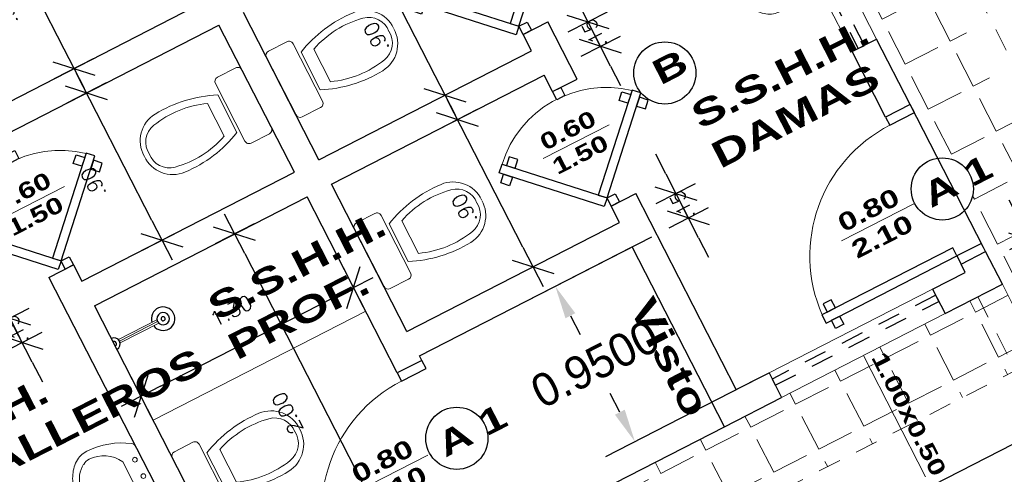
# Model space of a CAD drawing. Header units: millimetres. Extents: x 2041 to 2304, y 426 to 519.
# Tile 12 of 24: x 2097.44 to 2102.8, y 496.05 to 498.53. Entities that reach past the tile are written whole.
import ezdxf

# ---------------------------------------------------------------- set-up
doc = ezdxf.new("R2010")
doc.units = ezdxf.units.MM
doc.linetypes.add('ACAD_ISO04W100', pattern=[30, 24, -3, 0, -3])
doc.linetypes.add('HIDDEN2', pattern=[0.1875, 0.125, -0.0625])
for name, color, linetype in [('aberturas', 2, 'Continuous'), ('Cotas', 3, 'Continuous'), ('FOLHA', 2, 'Continuous'), ('UNO', 7, 'Continuous')]:
    doc.layers.add(name, color=color, linetype=linetype)
for name, color, linetype, lineweight in [('FOLHA2', 1, 'Continuous', 0), ('P1-HACHURA', 1, 'Continuous', 5), ('SANITARIOS', 2, 'Continuous', 5)]:
    doc.layers.add(name, color=color, linetype=linetype, lineweight=lineweight)
doc.styles.add('REGUA60', font='cityb___.ttf', dxfattribs={"width": 1.4})
doc.styles.add('SIMPLEX_8', font='simplex.shx')
doc.dimstyles.new('Copy of 08', dxfattribs={"dimtxt": 0.08, "dimasz": 0.12, "dimexe": 0, "dimexo": 0, "dimgap": 0.15, "dimtad": 1, "dimzin": 4, "dimdsep": 46, "dimtxsty": 'SIMPLEX_8', "dimblk1": 'D', "dimblk2": 'D', "dimsah": 1, "dimcen": 0.09, "dimse1": 1, "dimse2": 1, "dimclre": 256, "dimclrt": 2, "dimadec": 0, "dimazin": 0, "dimtfac": 1, "dimtmove": 2, "dimatfit": 3, "dimldrblk": 'D', "dimfxl": 1, "dimtolj": 1, "dimtzin": 0, "dimarcsym": 0})
doc.dimstyles.get("Standard").update_dxf_attribs({"dimtxt": 0.18, "dimasz": 0.18, "dimexe": 0.18, "dimexo": 0.0625, "dimgap": 0.09, "dimtad": 0, "dimtih": 1, "dimtoh": 1, "dimdec": 4, "dimzin": 0, "dimdsep": 46, "dimtxsty": 'Standard', "dimcen": 0.09, "dimadec": 0, "dimazin": 0, "dimtfac": 1, "dimtdec": 4, "dimtofl": 0, "dimtmove": 0, "dimatfit": 3, "dimfxl": 1, "dimtolj": 1, "dimtzin": 0, "dimarcsym": 0})

# ---------------------------------------------------------------- blocks, each defined once
blk = doc.blocks.new('A$C6B9A7926')
at = {"layer": 'aberturas'}
for points in [[(0.05, 0.8673), (0, 0.8673), (0, 0.9173), (0.05, 0.9173)], [(0.05, 0.15), (0.1, 0.15), (0.1, 0.95), (0.05, 0.95)], [(0.1, 0.8673), (0.15, 0.8673), (0.15, 0.9173), (0.1, 0.9173)], [(0, 0), (0.05, 0), (0.05, 0.15), (0, 0.15)], [(0.85, 0), (0.9, 0), (0.9, 0.15), (0.85, 0.15)]]:
    blk.add_lwpolyline(points, close=True, dxfattribs=at)
at = {"layer": 'aberturas', "lineweight": 5}
blk.add_arc((0.05, 0.15), 0.8, 360, 86.4167, dxfattribs=at)
blk = doc.blocks.new('A$C24DE0BB0')
at = {"layer": 'aberturas', "lineweight": 5}
blk.add_line((0, 0.2379), (0.6493, 0.2379), dxfattribs=at)
at = {"layer": 'aberturas', "lineweight": 5, "insert": (0.0455, 0.4316), "char_height": 0.14244, "width": 0.590889, "attachment_point": 1, "style": 'REGUA60'}
blk.add_mtext('0.80\\P2.10', dxfattribs=at)
blk = doc.blocks.new('A$C6B4124A4')
at = {"layer": 'aberturas'}
for points in [[(0.2788, 0.8485), (0.3141, 0.8839), (0.2788, 0.9192), (0.2434, 0.8839)], [(0.6146, 0.4419), (0.65, 0.4773), (0.2257, 0.9016), (0.1904, 0.8662)], [(0.2434, 0.8132), (0.2081, 0.7778), (0.1727, 0.8132), (0.2081, 0.8485)], [(0.05, 0.5273), (0.05, 0.4773), (0, 0.4773), (0, 0.5273)], [(0.7, 0.5273), (0.7, 0.4773), (0.65, 0.4773), (0.65, 0.5273)], [(0.65, 0.4773), (0.6854, 0.4419), (0.2611, 0.0177), (0.2257, 0.053)], [(0.2788, 0.1061), (0.2434, 0.1414), (0.2081, 0.1061), (0.2434, 0.0707)], [(0.3141, 0.0707), (0.3495, 0.0354), (0.3141, 0), (0.2788, 0.0354)]]:
    blk.add_lwpolyline(points, close=True, dxfattribs=at)
at = {"layer": 'aberturas', "lineweight": 5}
blk.add_arc((0.6427, 0.4773), 0.5949, 139.3252, 225.4946, dxfattribs=at)
blk = doc.blocks.new('A$C046927C5')
at = {"layer": 'aberturas', "lineweight": 5}
blk.add_line((0.2403, 0), (0.2403, 0.6493), dxfattribs=at)
at = {"layer": 'aberturas', "lineweight": 5, "insert": (0.0466, 0.0455), "char_height": 0.14244, "width": 0.590889, "attachment_point": 1, "rotation": 90, "style": 'REGUA60'}
blk.add_mtext('0.60\\P1.50', dxfattribs=at)
blk = doc.blocks.new('A$C1C462CF9')
at = {"layer": 'aberturas', "lineweight": 5}
blk.add_line((0, 0.1481), (0.743, 0.1481), dxfattribs=at)
at = {"layer": 'aberturas', "lineweight": 5, "insert": (0.0283, 0.2684), "char_height": 0.08848, "width": 0.716237, "attachment_point": 1, "style": 'REGUA60'}
blk.add_mtext('1.00x0.50\\P   ', dxfattribs=at)
blk = doc.blocks.new('D')
for p, q in [((0, -1), (0, 1)), ((-1, 0), (1, 0))]:
    blk.add_line(p, q)
at = {"color": 4}
blk.add_line((-0.707, -0.707), (0.707, 0.707), dxfattribs=at)
blk = doc.blocks.new('*D54')
at = {"layer": 'Defpoints', "color": 0, "transparency": 16777216}
for p in [(2338.8179, 428.9787), (2338.8179, 428.9787), (2338.8179, 428.0787)]:
    blk.add_point(p, dxfattribs=at)
at = {"layer": 'FOLHA', "color": 0, "lineweight": -2, "transparency": 16777216}
blk.add_line((2338.8179, 428.1987), (2338.8179, 428.8587), dxfattribs=at)
at = {"layer": 'FOLHA', "color": 0, "lineweight": -2, "transparency": 16777216, "xscale": 0.12, "yscale": 0.12, "zscale": 0.12}
for p, rotation in [((2338.8179, 428.9787), 90), ((2338.8179, 428.0787), 270)]:
    blk.add_blockref('D', p, dxfattribs=dict(at, rotation=rotation))
at = {"layer": 'FOLHA', "color": 2, "transparency": 16777216, "insert": (2338.6279, 428.5287), "char_height": 0.08, "attachment_point": 5, "rotation": 90, "style": 'SIMPLEX_8'}
blk.add_mtext('\\A1;.90', dxfattribs=at)
blk = doc.blocks.new('*D55')
at = {"layer": 'Defpoints', "color": 0, "transparency": 16777216}
for p in [(2338.8179, 430.0287), (2338.8179, 429.1287), (2338.8179, 429.1287)]:
    blk.add_point(p, dxfattribs=at)
at = {"layer": 'FOLHA', "color": 0, "lineweight": -2, "transparency": 16777216}
blk.add_line((2338.8179, 429.9087), (2338.8179, 429.2487), dxfattribs=at)
at = {"layer": 'FOLHA', "color": 0, "lineweight": -2, "transparency": 16777216, "xscale": 0.12, "yscale": 0.12, "zscale": 0.12}
for p, rotation in [((2338.8179, 430.0287), 90), ((2338.8179, 429.1287), 270)]:
    blk.add_blockref('D', p, dxfattribs=dict(at, rotation=rotation))
at = {"layer": 'FOLHA', "color": 2, "transparency": 16777216, "insert": (2338.6279, 429.5787), "char_height": 0.08, "attachment_point": 5, "rotation": 90, "style": 'SIMPLEX_8'}
blk.add_mtext('\\A1;.90', dxfattribs=at)
blk = doc.blocks.new('*D57')
at = {"layer": 'Defpoints', "color": 0, "transparency": 16777216}
for p in [(2337.0874, 431.0787), (2337.0874, 430.1787), (2337.0874, 430.1787)]:
    blk.add_point(p, dxfattribs=at)
at = {"layer": 'FOLHA', "color": 0, "lineweight": -2, "transparency": 16777216}
blk.add_line((2337.0874, 430.9587), (2337.0874, 430.2987), dxfattribs=at)
at = {"layer": 'FOLHA', "color": 0, "lineweight": -2, "transparency": 16777216, "xscale": 0.12, "yscale": 0.12, "zscale": 0.12}
for p, rotation in [((2337.0874, 431.0787), 90), ((2337.0874, 430.1787), 270)]:
    blk.add_blockref('D', p, dxfattribs=dict(at, rotation=rotation))
at = {"layer": 'FOLHA', "color": 2, "transparency": 16777216, "insert": (2336.8974, 430.6287), "char_height": 0.08, "attachment_point": 5, "rotation": 90, "style": 'SIMPLEX_8'}
blk.add_mtext('\\A1;.90', dxfattribs=at)
blk = doc.blocks.new('*D58')
at = {"layer": 'Defpoints', "color": 0, "transparency": 16777216}
for p in [(2337.0874, 430.0287), (2337.0874, 430.0287), (2337.0874, 429.1287)]:
    blk.add_point(p, dxfattribs=at)
at = {"layer": 'FOLHA', "color": 0, "lineweight": -2, "transparency": 16777216}
blk.add_line((2337.0874, 429.2487), (2337.0874, 429.9087), dxfattribs=at)
at = {"layer": 'FOLHA', "color": 0, "lineweight": -2, "transparency": 16777216, "xscale": 0.12, "yscale": 0.12, "zscale": 0.12}
for p, rotation in [((2337.0874, 430.0287), 90), ((2337.0874, 429.1287), 270)]:
    blk.add_blockref('D', p, dxfattribs=dict(at, rotation=rotation))
at = {"layer": 'FOLHA', "color": 2, "transparency": 16777216, "insert": (2336.8974, 429.5787), "char_height": 0.08, "attachment_point": 5, "rotation": 90, "style": 'SIMPLEX_8'}
blk.add_mtext('\\A1;.90', dxfattribs=at)
blk = doc.blocks.new('*D59')
at = {"layer": 'Cotas', "color": 0, "lineweight": -2, "transparency": 16777216}
for p, q in [((2339.4649, 427.9287), (2338.6974, 427.9287)), ((2338.8774, 427.7487), (2338.8774, 427.6337)), ((2338.8774, 427.1587), (2338.8774, 427.2737)), ((2339.6149, 426.9787), (2338.6974, 426.9787))]:
    blk.add_line(p, q, dxfattribs=at)
at = {"layer": 'Cotas', "color": 0, "transparency": 16777216}
for points in [[(2338.8474, 427.7487), (2338.9074, 427.7487), (2338.8774, 427.9287)], [(2338.8474, 427.1587), (2338.9074, 427.1587), (2338.8774, 426.9787)]]:
    blk.add_solid(points, dxfattribs=at)
at = {"layer": 'Defpoints', "color": 0, "transparency": 16777216}
for p in [(2338.8774, 427.9287), (2339.5274, 427.9287), (2339.6774, 426.9787)]:
    blk.add_point(p, dxfattribs=at)
at = {"layer": 'Cotas', "color": 0, "transparency": 16777216, "insert": (2338.8774, 427.4537), "char_height": 0.18, "attachment_point": 5}
blk.add_mtext('\\A1;0.9500', dxfattribs=at)
blk = doc.blocks.new('*D65')
at = {"layer": 'Defpoints', "color": 0, "transparency": 16777216}
for p in [(2341.0474, 426.9787), (2341.2893, 426.9787), (2341.0474, 426.8287)]:
    blk.add_point(p, dxfattribs=at)
at = {"layer": 'FOLHA', "color": 0, "lineweight": -2, "transparency": 16777216}
for p, q in [((2341.2893, 427.0987), (2341.2893, 427.2187)), ((2341.2893, 426.8287), (2341.2893, 426.9787)), ((2341.2893, 426.7087), (2341.2893, 426.5887))]:
    blk.add_line(p, q, dxfattribs=at)
at = {"layer": 'FOLHA', "color": 0, "lineweight": -2, "transparency": 16777216, "xscale": 0.12, "yscale": 0.12, "zscale": 0.12}
for p, rotation in [((2341.2893, 426.9787), 270), ((2341.2893, 426.8287), 90)]:
    blk.add_blockref('D', p, dxfattribs=dict(at, rotation=rotation))
at = {"layer": 'FOLHA', "color": 2, "transparency": 16777216, "insert": (2341.2893, 426.9037), "char_height": 0.08, "attachment_point": 5, "rotation": 90, "style": 'SIMPLEX_8'}
blk.add_mtext('\\A1;.15', dxfattribs=at)
blk = doc.blocks.new('*D66')
at = {"layer": 'Defpoints', "color": 0, "transparency": 16777216}
for p in [(2339.4974, 428.0787), (2339.4974, 427.9287), (2339.6919, 427.9287)]:
    blk.add_point(p, dxfattribs=at)
at = {"layer": 'FOLHA', "color": 0, "lineweight": -2, "transparency": 16777216}
for p, q in [((2339.6919, 428.1987), (2339.6919, 428.3187)), ((2339.6919, 428.0787), (2339.6919, 427.9287)), ((2339.6919, 427.8087), (2339.6919, 427.6887))]:
    blk.add_line(p, q, dxfattribs=at)
at = {"layer": 'FOLHA', "color": 0, "lineweight": -2, "transparency": 16777216, "xscale": 0.12, "yscale": 0.12, "zscale": 0.12}
for p, rotation in [((2339.6919, 428.0787), 270), ((2339.6919, 427.9287), 90)]:
    blk.add_blockref('D', p, dxfattribs=dict(at, rotation=rotation))
at = {"layer": 'FOLHA', "color": 2, "transparency": 16777216, "insert": (2339.6919, 428.0037), "char_height": 0.08, "attachment_point": 5, "rotation": 90, "style": 'SIMPLEX_8'}
blk.add_mtext('\\A1;.15', dxfattribs=at)
blk = doc.blocks.new('*D67')
at = {"layer": 'Defpoints', "color": 0, "transparency": 16777216}
for p in [(2339.4974, 429.1287), (2339.4974, 428.9787), (2339.6919, 428.9787)]:
    blk.add_point(p, dxfattribs=at)
at = {"layer": 'FOLHA', "color": 0, "lineweight": -2, "transparency": 16777216}
for p, q in [((2339.6919, 429.2487), (2339.6919, 429.3687)), ((2339.6919, 429.1287), (2339.6919, 428.9787)), ((2339.6919, 428.8587), (2339.6919, 428.7387))]:
    blk.add_line(p, q, dxfattribs=at)
at = {"layer": 'FOLHA', "color": 0, "lineweight": -2, "transparency": 16777216, "xscale": 0.12, "yscale": 0.12, "zscale": 0.12}
for p, rotation in [((2339.6919, 429.1287), 270), ((2339.6919, 428.9787), 90)]:
    blk.add_blockref('D', p, dxfattribs=dict(at, rotation=rotation))
at = {"layer": 'FOLHA', "color": 2, "transparency": 16777216, "insert": (2339.6919, 429.0537), "char_height": 0.08, "attachment_point": 5, "rotation": 90, "style": 'SIMPLEX_8'}
blk.add_mtext('\\A1;.15', dxfattribs=at)
blk = doc.blocks.new('*D70')
at = {"layer": 'Defpoints', "color": 0, "transparency": 16777216}
for p in [(2335.9615, 429.1287), (2335.9615, 428.9787), (2336.156, 428.9787)]:
    blk.add_point(p, dxfattribs=at)
at = {"layer": 'FOLHA', "color": 0, "lineweight": -2, "transparency": 16777216}
for p, q in [((2336.156, 429.2487), (2336.156, 429.3687)), ((2336.156, 429.1287), (2336.156, 428.9787)), ((2336.156, 428.8587), (2336.156, 428.7387))]:
    blk.add_line(p, q, dxfattribs=at)
at = {"layer": 'FOLHA', "color": 0, "lineweight": -2, "transparency": 16777216, "xscale": 0.12, "yscale": 0.12, "zscale": 0.12}
for p, rotation in [((2336.156, 429.1287), 270), ((2336.156, 428.9787), 90)]:
    blk.add_blockref('D', p, dxfattribs=dict(at, rotation=rotation))
at = {"layer": 'FOLHA', "color": 2, "transparency": 16777216, "insert": (2336.156, 429.0537), "char_height": 0.08, "attachment_point": 5, "rotation": 90, "style": 'SIMPLEX_8'}
blk.add_mtext('\\A1;.15', dxfattribs=at)
blk = doc.blocks.new('DUCHA')
at = {"layer": 'SANITARIOS'}
for p, q in [((0.2676, 0.01), (0.0319, 0.01)), ((0.2661, 0), (0.0334, 0)), ((0.2676, -0.01), (0.0319, -0.01))]:
    blk.add_line(p, q, dxfattribs=at)
at = {"layer": 'UNO', "color": 2}
blk.add_line((0, -0.0395), (0, 0.0395), dxfattribs=at)
for centre, radius, start, end in [((0.3, 0), 0.0639, 0, 170.9938), ((-0.0005, 0), 0.0139, 270.8596, 89.1404), ((-0.0005, 0), 0.0339, 270.8596, 89.1404), ((0.3, 0), 0.0639, 189.0062, 0), ((0.3, 0), 0.0339, 0, 358.8099), ((0.3, 0), 0.0112, 0, 356.413)]:
    blk.add_arc(centre, radius, start, end, dxfattribs=at)
blk = doc.blocks.new('INODPL')
for p, q in [((-0.1012, 0.25), (0.0988, 0.25)), ((-0.1762, 0.1626), (0.1762, 0.1626)), ((-0.1147, 0.1797), (0.1147, 0.1797)), ((-0.2012, 0.025), (-0.2012, 0.1376)), ((0.2012, 0.1376), (0.2012, 0.025)), ((-0.1762, 0), (0.1762, 0))]:
    blk.add_line(p, q)
for centre, radius, start, end in [((-0.0064, 0.5162), 0.1716, 88.2558, 175.4745), ((-0.0137, 0.5408), 0.1175, 83.4652, 168.408), ((0.0113, 0.5408), 0.1175, 11.592, 96.5348), ((0.0064, 0.5162), 0.1716, 4.5255, 91.7442), ((0.4117, 0.4535), 0.5518, 168.408, 201.6392), ((-0.4141, 0.4535), 0.5518, 338.3608, 11.592), ((0.5217, 0.4744), 0.7013, 175.4745, 204.8463), ((-0.5217, 0.4744), 0.7013, 335.1537, 4.5255), ((-0.1762, 0.1376), 0.025, 90, 180), ((0.1762, 0.1376), 0.025, 360, 90), ((-0.1762, 0.025), 0.025, 180, 270), ((0.1762, 0.025), 0.025, 270, 0)]:
    blk.add_arc(centre, radius, start, end)
blk = doc.blocks.new('HINO-B~1')
at = {"layer": 'SANITARIOS', "rotation": 90}
blk.add_blockref('INODPL', (0, 0), dxfattribs=at)
blk = doc.blocks.new('LAVATORIO')
for points in [[(-150.6856, 114.8001, 0.200231), (-150.6733, 114.8189), (-150.6733, 115.1528, 0.19279), (-150.6849, 115.1712, 0.154902), (-150.9207, 115.2457, 0.17524), (-150.9971, 115.2225, 0.106133), (-151.0529, 115.1586, 0.070271), (-151.0825, 115.0816, 0.056527), (-151.0933, 114.9859, 0.056527), (-151.0825, 114.8902, 0.070271), (-151.0529, 114.8131, 0.106133), (-150.9971, 114.7492, 0.17524), (-150.9207, 114.726, 0.154378), (-150.6856, 114.8001, 0.154902)], [(-150.7733, 115.1059, 0.280936), (-150.9305, 115.2016, 0.180168), (-150.9693, 115.19, 0.055612), (-150.9822, 115.1825, 0.106133), (-151.0242, 115.1344, 0.070271), (-151.0488, 115.0704, 0.056527), (-151.0583, 114.9859, 0.056527), (-151.0488, 114.9014, 0.070271), (-151.0242, 114.8374, 0.106133), (-150.9822, 114.7893, 0.055612), (-150.9693, 114.7817, 0.180168), (-150.9305, 114.7702, 0.280936), (-150.7733, 114.8659), (-150.7733, 115.1059)]]:
    blk.add_lwpolyline(points, format="xyb")
for centre, radius in [((-150.7093, 115.0859), 0.0128), ((-150.8433, 114.9859), 0.0262), ((-150.8433, 114.9859), 0.0162), ((-150.7093, 114.9859), 0.0128), ((-150.7093, 114.8859), 0.0128)]:
    blk.add_circle(centre, radius)
blk = doc.blocks.new('LAVAT')
at = {"xscale": -1, "rotation": 269.9999999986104}
blk.add_blockref('LAVATORIO', (15211.164, 9300.1314), dxfattribs=at)
blk = doc.blocks.new('*D88')
at = {"layer": 'Defpoints', "color": 0, "transparency": 16777216}
for p in [(2341.0474, 431.2287), (2341.0474, 426.8287), (2341.9988, 426.8287)]:
    blk.add_point(p, dxfattribs=at)
at = {"layer": 'FOLHA', "color": 0, "lineweight": -2, "transparency": 16777216}
blk.add_line((2341.9988, 431.1087), (2341.9988, 426.9487), dxfattribs=at)
at = {"layer": 'FOLHA', "color": 0, "lineweight": -2, "transparency": 16777216, "xscale": 0.12, "yscale": 0.12, "zscale": 0.12}
for p, rotation in [((2341.9988, 431.2287), 90), ((2341.9988, 426.8287), 270)]:
    blk.add_blockref('D', p, dxfattribs=dict(at, rotation=rotation))
at = {"layer": 'FOLHA', "color": 2, "transparency": 16777216, "insert": (2341.8088, 429.0287), "char_height": 0.08, "attachment_point": 5, "rotation": 90, "style": 'SIMPLEX_8'}
blk.add_mtext('\\A1;4.40', dxfattribs=at)
blk = doc.blocks.new('*D89')
at = {"layer": 'Defpoints', "color": 0, "transparency": 16777216}
for p in [(2336.5974, 428.9787), (2337.8974, 428.9787), (2337.8974, 428.4241)]:
    blk.add_point(p, dxfattribs=at)
at = {"layer": 'FOLHA', "color": 0, "lineweight": -2, "transparency": 16777216}
blk.add_line((2336.7174, 428.4241), (2337.7774, 428.4241), dxfattribs=at)
at = {"layer": 'FOLHA', "color": 0, "lineweight": -2, "transparency": 16777216, "xscale": 0.12, "yscale": 0.12, "zscale": 0.12, "rotation": 180}
blk.add_blockref('D', (2336.5974, 428.4241), dxfattribs=at)
at = {"layer": 'FOLHA', "color": 0, "lineweight": -2, "transparency": 16777216, "xscale": 0.12, "yscale": 0.12, "zscale": 0.12}
blk.add_blockref('D', (2337.8974, 428.4241), dxfattribs=at)
at = {"layer": 'FOLHA', "color": 2, "transparency": 16777216, "insert": (2337.2474, 428.6141), "char_height": 0.08, "attachment_point": 5, "style": 'SIMPLEX_8'}
blk.add_mtext('\\A1;1.30', dxfattribs=at)
blk = doc.blocks.new('*D90')
at = {"layer": 'Defpoints', "color": 0, "transparency": 16777216}
for p in [(2336.5974, 428.9787), (2336.5974, 426.9787), (2337.4549, 426.9787)]:
    blk.add_point(p, dxfattribs=at)
at = {"layer": 'FOLHA', "color": 0, "lineweight": -2, "transparency": 16777216}
blk.add_line((2337.4549, 428.8587), (2337.4549, 427.0987), dxfattribs=at)
at = {"layer": 'FOLHA', "color": 0, "lineweight": -2, "transparency": 16777216, "xscale": 0.12, "yscale": 0.12, "zscale": 0.12}
for p, rotation in [((2337.4549, 428.9787), 90), ((2337.4549, 426.9787), 270)]:
    blk.add_blockref('D', p, dxfattribs=dict(at, rotation=rotation))
at = {"layer": 'FOLHA', "color": 2, "transparency": 16777216, "insert": (2337.2649, 427.9787), "char_height": 0.08, "attachment_point": 5, "rotation": 90, "style": 'SIMPLEX_8'}
blk.add_mtext('\\A1;2.00', dxfattribs=at)
blk = doc.blocks.new('*D93')
at = {"layer": 'Defpoints', "color": 0, "transparency": 16777216}
for p in [(2341.0474, 426.8287), (2341.6474, 426.8287), (2341.6474, 426.2339)]:
    blk.add_point(p, dxfattribs=at)
at = {"layer": 'FOLHA', "color": 0, "lineweight": -2, "transparency": 16777216}
blk.add_line((2341.1674, 426.2339), (2341.5274, 426.2339), dxfattribs=at)
at = {"layer": 'FOLHA', "color": 0, "lineweight": -2, "transparency": 16777216, "xscale": 0.12, "yscale": 0.12, "zscale": 0.12, "rotation": 180}
blk.add_blockref('D', (2341.0474, 426.2339), dxfattribs=at)
at = {"layer": 'FOLHA', "color": 0, "lineweight": -2, "transparency": 16777216, "xscale": 0.12, "yscale": 0.12, "zscale": 0.12}
blk.add_blockref('D', (2341.6474, 426.2339), dxfattribs=at)
at = {"layer": 'FOLHA', "color": 2, "transparency": 16777216, "insert": (2341.3474, 426.4239), "char_height": 0.08, "attachment_point": 5, "style": 'SIMPLEX_8'}
blk.add_mtext('\\A1;.60', dxfattribs=at)
blk = doc.blocks.new('gdf')
at = {"layer": 'P1-HACHURA'}
h = blk.add_hatch(dxfattribs=at)
h.set_pattern_fill('ANGLE', color=256, style=0)
h.set_pattern_definition([(0, (2330.74916, 404.89085), (0, 0.275), [0.2, -0.075]), (90, (2330.74916, 404.89085), (-0.275, 2e-17), [0.2, -0.075])])
h.paths.add_polyline_path([(2334.09739, 432.02871), (2334.09739, 430.40115, -0.1454542), (2334.14424, 430.3169), (2334.44739, 430.3169), (2334.44739, 431.67871), (2341.49739, 431.67871), (2341.49739, 430.3309), (2341.78862, 430.3309, -0.2118751), (2341.84739, 430.45492), (2341.84739, 432.02871)])
h.paths.add_polyline_path([(2341.84739, 430.19845, -0.2249372), (2341.78862, 430.3309), (2341.49739, 430.3309), (2341.49739, 428.72392), (2341.78363, 428.72392, -0.2102425), (2341.84739, 428.84435)])
h.paths.add_polyline_path([(2341.49739, 430.3309), (2341.04739, 430.3309), (2341.04739, 429.67871), (2341.04739, 429.32871), (2341.04739, 428.72392), (2341.49739, 428.72392)], flags=17)
h.paths.add_polyline_path([(2341.49739, 428.72392), (2341.04739, 428.72392), (2341.04739, 428.32871), (2341.04739, 427.92871), (2341.04739, 427.59995, -0.321579), (2341.16236, 427.43968, -0.321579), (2341.04739, 427.2794), (2341.04739, 427.05371), (2341.04739, 427.02871), (2341.04739, 426.82871), (2340.69739, 426.82871), (2340.19739, 426.82871), (2340.19739, 426.37871), (2341.49739, 426.37871)], flags=17)
h.paths.add_polyline_path([(2341.49739, 426.45498), (2341.49739, 426.37871), (2334.44739, 426.37871), (2334.44739, 431.67871), (2341.49739, 431.67871), (2341.49739, 428.72392), (2341.78363, 428.72392, -0.2102425), (2341.84739, 428.84435), (2341.84739, 432.02871), (2334.09739, 432.02871), (2334.09739, 426.02871), (2341.84739, 426.02871), (2341.84739, 426.34654)])
h.paths.add_polyline_path([(2340.19739, 426.37871), (2340.19739, 426.82871), (2339.69739, 426.82871), (2339.34739, 426.82871), (2338.04739, 426.82871), (2337.74739, 426.82871), (2337.30362, 426.82871), (2337.30362, 426.37871)], flags=16)
h.paths.add_polyline_path([(2340.0666, 426.02871, -0.3965782), (2340.29853, 426.02871), (2341.84739, 426.02871), (2341.84739, 426.34654), (2341.49739, 426.45498), (2341.49739, 426.37871), (2339.54986, 426.37871), (2339.56144, 426.02871)])
h.paths.add_polyline_path([(2337.30362, 426.37871), (2337.30362, 426.08804, -0.2389932), (2337.44466, 426.02871), (2339.56144, 426.02871), (2339.54986, 426.37871)])
h.paths.add_polyline_path([(2335.87205, 426.37871), (2335.87205, 426.02871), (2337.07119, 426.02871), (2337.07119, 426.37871)], flags=16)
h.paths.add_polyline_path([(2334.44739, 426.37871), (2334.44739, 428.47034), (2334.15444, 428.47034, -0.1971701), (2334.09739, 428.35526), (2334.09739, 426.02871), (2335.44518, 426.02871, -0.3383825), (2335.64225, 426.08692), (2335.64225, 426.37871)])
h.paths.add_polyline_path([(2334.44739, 429.23545), (2334.09739, 429.23545), (2334.09739, 428.6094, -0.2342782), (2334.15444, 428.47034), (2334.44739, 428.47034)])
h.paths.add_polyline_path([(2334.89739, 429.32871), (2334.89739, 429.67871), (2334.89739, 430.3169), (2334.44739, 430.3169), (2334.44739, 428.47034), (2334.89739, 428.47034)], flags=17)
h.paths.add_polyline_path([(2334.44739, 430.3169), (2334.14424, 430.3169, -0.0546978), (2334.14826, 430.28021, -0.2017572), (2334.09739, 430.15926), (2334.09739, 429.23545), (2334.44739, 429.23545)])
h.paths.add_polyline_path([(2334.89739, 431.22871), (2341.04739, 431.22871), (2341.04739, 430.67871), (2341.04739, 430.3309), (2341.49739, 430.3309), (2341.49739, 431.67871), (2334.44739, 431.67871), (2334.44739, 430.3169), (2334.89739, 430.3169), (2334.89739, 430.67871)], flags=17)
h.paths.add_polyline_path([(2338.5631, 431.59822), (2338.83167, 431.59822), (2338.83167, 431.71822), (2338.5631, 431.71822)], flags=25)
h.paths.add_polyline_path([(2337.1131, 431.60372), (2337.38167, 431.60372), (2337.38167, 431.72372), (2337.1131, 431.72372)], flags=25)
h.paths.add_polyline_path([(2340.8762, 431.75479), (2341.06858, 431.75479), (2341.06858, 431.87479), (2340.8762, 431.87479)], flags=24)
h.paths.add_polyline_path([(2334.8762, 431.75479), (2335.06858, 431.75479), (2335.06858, 431.87479), (2334.8762, 431.87479)], flags=24)
h.paths.add_polyline_path([(2341.86884, 428.8868), (2341.86884, 429.17061), (2341.74884, 429.17061), (2341.74884, 428.8868)], flags=9)
h.paths.add_polyline_path([(2341.04489, 430.35417), (2341.04489, 428.84672), (2341.27341, 428.84672), (2341.27341, 430.35417)], flags=25)
h.paths.add_polyline_path([(2341.34927, 426.80752), (2341.34927, 426.9999), (2341.22927, 426.9999), (2341.22927, 426.80752)], flags=24)
h.paths.add_polyline_path([(2334.70386, 430.14039), (2334.70386, 428.63294), (2334.93238, 428.63294), (2334.93238, 430.14039)], flags=25)
h.paths.add_polyline_path([(2340.0631, 431.51716), (2340.33167, 431.51716), (2340.33167, 431.63716), (2340.0631, 431.63716)], flags=24)
h.paths.add_polyline_path([(2335.6131, 431.51716), (2335.88167, 431.51716), (2335.88167, 431.63716), (2335.6131, 431.63716)], flags=24)
h.paths.add_polyline_path([(2339.3262, 431.4591), (2339.51858, 431.4591), (2339.51858, 431.5791), (2339.3262, 431.5791)], flags=24)
h.paths.add_polyline_path([(2337.8762, 431.4591), (2338.06858, 431.4591), (2338.06858, 431.5791), (2337.8762, 431.5791)], flags=24)
h.paths.add_polyline_path([(2336.4262, 431.4591), (2336.61858, 431.4591), (2336.61858, 431.5791), (2336.4262, 431.5791)], flags=24)
h.paths.add_polyline_path([(2341.34927, 431.05752), (2341.34927, 431.2499), (2341.22927, 431.2499), (2341.22927, 431.05752)], flags=24)
h.paths.add_polyline_path([(2337.35633, 431.19305), (2338.70484, 431.19305), (2338.70484, 431.39748), (2337.35633, 431.39748)], flags=24)
at = {"color": 252}
for p, q in [((2336.59739, 430.17871), (2337.89739, 430.17871)), ((2336.59739, 430.02871), (2337.89739, 430.02871)), ((2337.89739, 429.12871), (2337.89739, 430.02871)), ((2338.04739, 429.12871), (2338.04739, 430.02871)), ((2336.44739, 429.22871), (2336.44739, 426.97871)), ((2336.44739, 429.22871), (2336.59739, 429.22871)), ((2336.59739, 429.22871), (2336.59739, 429.12871)), ((2339.34739, 429.12871), (2339.34739, 429.22871)), ((2339.34739, 429.22871), (2339.49739, 429.22871)), ((2339.49739, 428.87871), (2339.49739, 429.22871)), ((2336.59739, 429.12871), (2337.89739, 429.12871)), ((2338.04739, 429.12871), (2339.34739, 429.12871)), ((2336.59739, 428.97871), (2337.89739, 428.97871)), ((2336.59739, 428.97871), (2336.59739, 426.97871)), ((2337.89739, 427.90123), (2337.89739, 428.97871)), ((2338.04739, 428.97871), (2339.34739, 428.97871)), ((2338.04739, 428.07871), (2338.04739, 428.97871)), ((2339.34739, 428.87871), (2339.34739, 428.97871)), ((2339.34739, 428.87871), (2339.49739, 428.87871)), ((2340.89739, 427.92871), (2340.89739, 428.32871)), ((2340.89739, 428.32871), (2341.04739, 428.32871)), ((2341.04739, 427.92871), (2341.04739, 428.32871)), ((2339.34739, 428.07871), (2339.34739, 428.17871)), ((2339.34739, 428.17871), (2339.49739, 428.17871)), ((2339.49739, 426.97871), (2339.49739, 428.17871)), ((2338.04739, 428.07871), (2339.34739, 428.07871)), ((2338.04739, 427.90123), (2337.89739, 427.90123)), ((2338.04739, 427.92871), (2339.34739, 427.92871)), ((2338.04739, 427.90123), (2338.04739, 427.92871)), ((2339.34739, 426.82871), (2339.34739, 427.92871)), ((2341.04739, 427.92871), (2340.89739, 427.92871)), ((2340.89739, 426.97871), (2340.89739, 427.02871)), ((2340.89739, 427.02871), (2341.04739, 427.02871)), ((2341.04739, 426.82871), (2341.04739, 427.02871)), ((2339.49739, 426.97871), (2339.69739, 426.97871)), ((2339.69739, 426.97871), (2339.69739, 426.82871)), ((2340.69739, 426.97871), (2340.89739, 426.97871)), ((2340.69739, 426.97871), (2340.69739, 426.82871)), ((2339.34739, 426.82871), (2339.69739, 426.82871)), ((2340.69739, 426.82871), (2341.04739, 426.82871))]:
    blk.add_line(p, q, dxfattribs=at)
at = {"color": 252, "lineweight": 5}
for p, q in [((2340.89739, 429.32871), (2340.89739, 428.32871)), ((2341.04739, 429.32871), (2341.04739, 428.32871)), ((2340.69739, 426.97871), (2339.69739, 426.97871)), ((2340.69739, 426.82871), (2339.69739, 426.82871))]:
    blk.add_line(p, q, dxfattribs=at)
at = {"color": 252, "linetype": 'HIDDEN2', "lineweight": 5}
for p, q in [((2340.89739, 426.82871), (2340.89739, 426.42871)), ((2341.04739, 426.82871), (2341.04739, 426.42871))]:
    blk.add_line(p, q, dxfattribs=at)
at = {"color": 252}
blk.add_lwpolyline([(2334.09739, 432.02871), (2334.09739, 426.02871), (2341.84739, 426.02871), (2341.84739, 432.02871)], close=True, dxfattribs=at)
at = {"layer": 'aberturas', "color": 252, "linetype": 'HIDDEN2'}
for points in [[(2340.93489, 429.32871), (2340.93489, 428.32871), (2340.97239, 428.32871), (2340.97239, 429.32871)], [(2340.69739, 426.94121), (2339.69739, 426.94121), (2339.69739, 426.90371), (2340.69739, 426.90371)]]:
    blk.add_lwpolyline(points, close=True, dxfattribs=at)
at = {"layer": 'FOLHA'}
for p, q in [((2341.04739, 427.05371), (2341.04739, 427.92871)), ((2338.04739, 426.82871), (2339.34739, 426.82871))]:
    blk.add_line(p, q, dxfattribs=at)
at = {"layer": 'FOLHA', "color": 252}
for centre in [(2339.93784, 428.69033), (2338.02322, 427.43709), (2340.99316, 427.43968)]:
    blk.add_circle(centre, 0.1692, dxfattribs=at)
at = {"layer": 'FOLHA2', "color": 252, "linetype": 'HIDDEN2'}
blk.add_lwpolyline([(2334.29739, 431.67871), (2334.29739, 426.37871), (2341.64739, 426.37871), (2341.64739, 431.67871)], close=True, dxfattribs=at)
at = {"layer": 'SANITARIOS', "color": 252}
blk.add_line((2336.59739, 428.27871), (2337.89739, 428.27871), dxfattribs=at)
at = {"layer": 'aberturas', "color": 252}
for name, p, rotation in [('A$C6B4124A4', (2336.07009, 430.97871), 270), ('A$C6B4124A4', (2336.07009, 429.92871), 270), ('A$C6B4124A4', (2338.87009, 429.92871), 270), ('A$C6B4124A4', (2338.87009, 428.87871), 270), ('A$C6B9A7926', (2338.04739, 427.00123), 90), ('A$C6B9A7926', (2341.04739, 427.02871), 90), ('A$C1C462CF9', (2340.04929, 426.82871), 270)]:
    blk.add_blockref(name, p, dxfattribs=dict(at, rotation=rotation))
at = {"layer": 'aberturas', "color": 252, "xscale": 0.6211850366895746, "yscale": 0.6211850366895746, "zscale": 0.6211850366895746, "rotation": 270}
for p in [(2336.34479, 429.78074), (2339.13636, 428.72654)]:
    blk.add_blockref('A$C046927C5', p, dxfattribs=at)
at = {"layer": 'aberturas', "color": 252, "xscale": 0.6815208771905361, "yscale": 0.6815208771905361, "zscale": 0.6815208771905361}
for p in [(2340.37592, 427.27572), (2337.39836, 427.26581)]:
    blk.add_blockref('A$C24DE0BB0', p, dxfattribs=at)
at = {"layer": 'SANITARIOS', "color": 252}
for name, p in [('HINO-B~1', (2337.89739, 429.57871)), ('DUCHA', (2336.59783, 428.74508))]:
    blk.add_blockref(name, p, dxfattribs=at)
at = {"layer": 'SANITARIOS', "color": 252, "xscale": -1}
for p in [(2338.04739, 429.57871), (2338.04739, 428.52871), (2336.59739, 427.87185)]:
    blk.add_blockref('HINO-B~1', p, dxfattribs=at)
at = {"layer": 'SANITARIOS', "color": 252, "rotation": 270}
for p in [(-6808.56062, 15755.1116), (-6813.01062, 15754.18221)]:
    blk.add_blockref('LAVAT', p, dxfattribs=at)
at = {"layer": 'FOLHA', "color": 252, "style": 'REGUA60', "width": 1.4}
for s, height, p in [('B', 0.13477, (2339.88638, 428.63966)), ('A 1', 0.134774, (2337.9197, 427.37099)), ('A 1', 0.134774, (2340.88964, 427.37357))]:
    blk.add_text(s, height=height, dxfattribs=at).set_placement(p)
blk.add_text('Visto', height=0.150659, rotation=270, dxfattribs=at).set_placement((2339.18054, 427.64651))
at = {"layer": 'FOLHA', "color": 252, "char_height": 0.144241, "attachment_point": 1, "style": 'REGUA60'}
for s, insert, width in [('S.S.H.H.\\PCABALLEROS', (2335.1024, 428.77175), 1.2835486), ('S.S.H.H.\\P  PROF.', (2337.15201, 428.74378), 0.7257764), ('S.S.H.H.\\PDAMAS', (2339.9682, 428.47122), 0.7407151)]:
    blk.add_mtext(s, dxfattribs=dict(at, insert=insert, width=width))
at = {"layer": 'Cotas', "color": 252}
dim = blk.add_linear_dim(base=(2338.87739, 427.92871), p1=(2339.67739, 426.97871), p2=(2339.52739, 427.92871), angle=270, dimstyle='Standard', dxfattribs=at)
dim.commit()
dim.dimension.update_dxf_attribs({"geometry": '*D59', "text_midpoint": (2338.87739, 427.45371)})
at = {"layer": 'FOLHA'}
for base, p1, p2, angle, picture, middle in [((2341.99884, 426.82871), (2341.04739, 431.22871), (2341.04739, 426.82871), 90, '*D88', (2341.80884, 429.02871)), ((2337.08745, 430.17871), (2337.08745, 431.07871), (2337.08745, 430.17871), 270, '*D57', (2336.89745, 430.62871)), ((2337.08745, 430.02871), (2337.08745, 429.12871), (2337.08745, 430.02871), 270, '*D58', (2336.89745, 429.57871)), ((2338.81794, 429.12871), (2338.81794, 430.02871), (2338.81794, 429.12871), 270, '*D55', (2338.62794, 429.57871)), ((2337.45494, 426.97871), (2336.59739, 428.97871), (2336.59739, 426.97871), 90, '*D90', (2337.26494, 427.97871)), ((2338.81794, 428.97871), (2338.81794, 428.07871), (2338.81794, 428.97871), 270, '*D54', (2338.62794, 428.52871))]:
    dim = blk.add_linear_dim(base=base, p1=p1, p2=p2, angle=angle, dimstyle='Copy of 08', dxfattribs=at)
    dim.commit()
    dim.dimension.update_dxf_attribs({"geometry": picture, "text_midpoint": middle})
for base, p1, p2, picture, middle in [((2336.15604, 428.97871), (2335.96152, 429.12871), (2335.96152, 428.97871), '*D70', (2336.15604, 429.05371)), ((2339.6919, 428.97871), (2339.49739, 429.12871), (2339.49739, 428.97871), '*D67', (2339.6919, 429.05371)), ((2339.6919, 427.92871), (2339.49739, 428.07871), (2339.49739, 427.92871), '*D66', (2339.6919, 428.00371)), ((2341.28927, 426.97871), (2341.04739, 426.82871), (2341.04739, 426.97871), '*D65', (2341.28927, 426.90371))]:
    dim = blk.add_linear_dim(base=base, p1=p1, p2=p2, angle=270, dimstyle='Copy of 08', dxfattribs=at)
    dim.commit()
    dim.dimension.update_dxf_attribs({"geometry": picture, "text_midpoint": middle, "dimtype": 128})
for base, p1, p2, picture, middle in [((2337.89739, 428.42413), (2336.59739, 428.97871), (2337.89739, 428.97871), '*D89', (2337.24739, 428.61413)), ((2341.64739, 426.23388), (2341.04739, 426.82871), (2341.64739, 426.82871), '*D93', (2341.34739, 426.42388))]:
    dim = blk.add_linear_dim(base=base, p1=p1, p2=p2, dimstyle='Copy of 08', dxfattribs=at)
    dim.commit()
    dim.dimension.update_dxf_attribs({"geometry": picture, "text_midpoint": middle})

msp = doc.modelspace()

# ---------------------------------------------------------------- block references
at = {"layer": 'Cotas', "linetype": 'ACAD_ISO04W100', "rotation": 27.13928382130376}
msp.add_blockref('gdf', (214.1927, -950.62883), dxfattribs=at)

doc.saveas('drawing.dxf')
